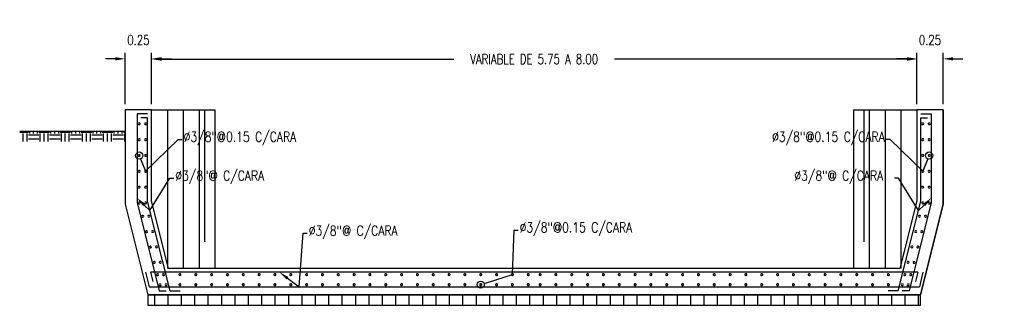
# Model space of a CAD drawing. Header units: metres. Extents: x 719936 to 720643, y 9143565 to 9144018.
# Tile 51 of 56: x 720599.65 to 720608.98, y 9143924.13 to 9143926.84. Entities that reach past the tile are written whole.
import ezdxf
from ezdxf import colors
from ezdxf.entities.mleader import LeaderData, LeaderLine
from ezdxf.math import Vec2, Vec3

# ---------------------------------------------------------------- set-up
doc = ezdxf.new("R2010")
doc.units = ezdxf.units.M
doc.linetypes.add('HIDDEN', pattern=[0.375, 0.25, -0.125])
for name, color, linetype in [('2MURO', 2, 'Continuous'), ('AIR_NOTAS A-3', 7, 'Continuous'), ('Layer1 (.05 HIDDEN)', 8, 'HIDDEN'), ('Layer1 (.05)', 8, 'Continuous'), ('Layer2 (.10)', 1, 'Continuous')]:
    doc.layers.add(name, color=color, linetype=linetype)
doc.layers.add('punto 01', color=4, linetype='Continuous', lineweight=5)
doc.styles.add('AIR-Simplex.(0.80)', font='simplex.shx', dxfattribs={"width": 0.8})
doc.styles.add('SIMPLEX', font='simplex.shx', dxfattribs={"width": 0.75})
doc.dimstyles.new('ART -75-A3-horiz', dxfattribs={"dimscale": 0.075, "dimtxt": 1.25, "dimasz": 1.25, "dimexe": 0.75, "dimexo": 0.75, "dimgap": 0.75, "dimtad": 0, "dimtih": 1, "dimtoh": 1, "dimzin": 1, "dimdsep": 46, "dimtxsty": 'SIMPLEX', "dimcen": 0.75, "dimdle": 1.5, "dimclrd": 1, "dimclre": 1, "dimclrt": 7, "dimadec": 0, "dimazin": 0, "dimtfac": 1, "dimtofl": 0, "dimtmove": 2, "dimatfit": 3, "dimfxl": 1.5, "dimtolj": 1, "dimtzin": 1, "dimarcsym": 0})

# ---------------------------------------------------------------- blocks, each defined once
blk = doc.blocks.new('*D588')
at = {"layer": 'AIR_NOTAS A-3', "color": 1, "lineweight": -2, "transparency": 16777216}
for p, q in [((720600.9041, 9143926.0382), (720600.9041, 9143926.5201)), ((720600.9979, 9143926.4639), (720603.7664, 9143926.4639)), ((720608.0604, 9143926.4639), (720605.2918, 9143926.4639)), ((720608.1541, 9143926.0382), (720608.1541, 9143926.5201))]:
    blk.add_line(p, q, dxfattribs=at)
at = {"layer": 'AIR_NOTAS A-3', "color": 1, "transparency": 16777216}
for points in [[(720600.9979, 9143926.4795), (720600.9979, 9143926.4483), (720600.9041, 9143926.4639)], [(720608.0604, 9143926.4795), (720608.0604, 9143926.4483), (720608.1541, 9143926.4639)]]:
    blk.add_solid(points, dxfattribs=at)
at = {"layer": 'Defpoints', "color": 0, "transparency": 16777216}
for p in [(720608.1541, 9143926.4639), (720600.9041, 9143925.982), (720608.1541, 9143925.982)]:
    blk.add_point(p, dxfattribs=at)
at = {"layer": 'AIR_NOTAS A-3', "color": 7, "transparency": 16777216, "insert": (720604.5291, 9143926.4639), "char_height": 0.09375, "attachment_point": 5, "style": 'SIMPLEX'}
blk.add_mtext('\\A1;VARIABLE DE 5.75 A 8.00', dxfattribs=at)
blk = doc.blocks.new('*D589')
at = {"layer": 'AIR_NOTAS A-3', "color": 1, "lineweight": -2, "transparency": 16777216}
for p, q in [((720600.5604, 9143926.4669), (720600.4666, 9143926.4669)), ((720600.6541, 9143926.0382), (720600.6541, 9143926.5231)), ((720600.9041, 9143926.0382), (720600.9041, 9143926.5231)), ((720600.9979, 9143926.4669), (720601.0916, 9143926.4669))]:
    blk.add_line(p, q, dxfattribs=at)
at = {"layer": 'AIR_NOTAS A-3', "color": 1, "transparency": 16777216}
for points in [[(720600.5604, 9143926.4825), (720600.5604, 9143926.4512), (720600.6541, 9143926.4669)], [(720600.9979, 9143926.4825), (720600.9979, 9143926.4512), (720600.9041, 9143926.4669)]]:
    blk.add_solid(points, dxfattribs=at)
at = {"layer": 'Defpoints', "color": 0, "transparency": 16777216}
for p in [(720600.9041, 9143926.4669), (720600.6541, 9143925.982), (720600.9041, 9143925.982)]:
    blk.add_point(p, dxfattribs=at)
at = {"layer": 'AIR_NOTAS A-3', "color": 7, "transparency": 16777216, "insert": (720600.7791, 9143926.645), "char_height": 0.09375, "attachment_point": 5, "style": 'SIMPLEX'}
blk.add_mtext('\\A1;0.25', dxfattribs=at)
blk = doc.blocks.new('*U772')
at = {"layer": 'punto 01', "color": 2, "const_width": 0.0125}
blk.add_lwpolyline([(0.0088, 0, 1), (-0.0088, 0, 1)], format="xyb", close=True, dxfattribs=at)
blk = doc.blocks.new('*U773')
at = {"layer": '2MURO', "color": 0, "linetype": 'ByBlock', "lineweight": -2, "transparency": 16777216}
for p in [(0, 0.75), (0, 0.6), (0, 0.45), (0, 0.3), (0, 0.15), (0, 0)]:
    blk.add_blockref('*U772', p, dxfattribs=at)
blk = doc.blocks.new('*U775')
at = {"layer": 'punto 01', "color": 2, "const_width": 0.0125}
blk.add_lwpolyline([(0.0088, 0, 1), (-0.0088, 0, 1)], format="xyb", close=True, dxfattribs=at)
blk = doc.blocks.new('*U774')
at = {"layer": '2MURO', "color": 0, "linetype": 'ByBlock', "lineweight": -2, "transparency": 16777216}
for p in [(0, 0.75), (0, 0.6), (0, 0.45), (0, 0.3), (0, 0.15), (0, 0)]:
    blk.add_blockref('*U775', p, dxfattribs=at)
blk = doc.blocks.new('*U777')
at = {"layer": 'punto 01', "color": 2, "const_width": 0.0125}
blk.add_lwpolyline([(0.0088, 0, 1), (-0.0088, 0, 1)], format="xyb", close=True, dxfattribs=at)
blk = doc.blocks.new('*U776')
at = {"layer": '2MURO', "color": 0, "linetype": 'ByBlock', "lineweight": -2, "transparency": 16777216}
for p in [(0, 0.45), (0, 0.3), (0, 0.15), (0, 0)]:
    blk.add_blockref('*U777', p, dxfattribs=at)
blk = doc.blocks.new('*U849')
at = {"layer": 'punto 01', "color": 2, "const_width": 0.0125}
blk.add_lwpolyline([(0.0088, 0, 1), (-0.0088, 0, 1)], format="xyb", close=True, dxfattribs=at)
blk = doc.blocks.new('*U848')
at = {"layer": '2MURO', "color": 0, "linetype": 'ByBlock', "lineweight": -2, "transparency": 16777216}
for p in [(0, 0.45), (0, 0.3), (0, 0.15), (0, 0)]:
    blk.add_blockref('*U849', p, dxfattribs=at)
blk = doc.blocks.new('*U851')
at = {"layer": 'punto 01', "color": 2, "const_width": 0.0125}
blk.add_lwpolyline([(0.0088, 0, 1), (-0.0088, 0, 1)], format="xyb", close=True, dxfattribs=at)
blk = doc.blocks.new('*U850')
at = {"layer": '2MURO', "color": 0, "linetype": 'ByBlock', "lineweight": -2, "transparency": 16777216}
blk.add_blockref('*U851', (0, 0), dxfattribs=at)
blk = doc.blocks.new('*U853')
at = {"layer": 'punto 01', "color": 2, "const_width": 0.0125}
blk.add_lwpolyline([(0.0088, 0, 1), (-0.0088, 0, 1)], format="xyb", close=True, dxfattribs=at)
blk = doc.blocks.new('*U852')
at = {"layer": '2MURO', "color": 0, "linetype": 'ByBlock', "lineweight": -2, "transparency": 16777216}
blk.add_blockref('*U853', (0, 0), dxfattribs=at)
blk = doc.blocks.new('*U855')
at = {"layer": 'punto 01', "color": 2, "const_width": 0.0125}
blk.add_lwpolyline([(0.0088, 0, 1), (-0.0088, 0, 1)], format="xyb", close=True, dxfattribs=at)
blk = doc.blocks.new('*U854')
at = {"layer": '2MURO', "color": 0, "linetype": 'ByBlock', "lineweight": -2, "transparency": 16777216}
blk.add_blockref('*U855', (0, 0), dxfattribs=at)
blk = doc.blocks.new('*U857')
at = {"layer": 'punto 01', "color": 2, "const_width": 0.0125}
blk.add_lwpolyline([(0.0088, 0, 1), (-0.0088, 0, 1)], format="xyb", close=True, dxfattribs=at)
blk = doc.blocks.new('*U856')
at = {"layer": '2MURO', "color": 0, "linetype": 'ByBlock', "lineweight": -2, "transparency": 16777216}
blk.add_blockref('*U857', (0, 0), dxfattribs=at)
blk = doc.blocks.new('*U859')
at = {"layer": 'punto 01', "color": 2, "const_width": 0.0125}
blk.add_lwpolyline([(0.0088, 0, 1), (-0.0088, 0, 1)], format="xyb", close=True, dxfattribs=at)
blk = doc.blocks.new('*U858')
at = {"layer": '2MURO', "color": 0, "linetype": 'ByBlock', "lineweight": -2, "transparency": 16777216}
for p in [(0, 3.3), (0, 3.15), (0, 3), (0, 2.85), (0, 2.7), (0, 2.55), (0, 2.4), (0, 2.25), (0, 2.1), (0, 1.95), (0, 1.8), (0, 1.65), (0, 1.5), (0, 1.35), (0, 1.2), (0, 1.05), (0, 0.9), (0, 0.75), (0, 0.6), (0, 0.45), (0, 0.3), (0, 0.15), (0, 0)]:
    blk.add_blockref('*U859', p, dxfattribs=at)
blk = doc.blocks.new('*U860')
at = {"layer": 'punto 01', "color": 2, "const_width": 0.0125}
blk.add_lwpolyline([(0.0088, 0, 1), (-0.0088, 0, 1)], format="xyb", close=True, dxfattribs=at)
blk = doc.blocks.new('*U861')
at = {"layer": '2MURO', "color": 0, "linetype": 'ByBlock', "lineweight": -2, "transparency": 16777216}
for p in [(0, 3.3), (0, 3.15), (0, 3), (0, 2.85), (0, 2.7), (0, 2.55), (0, 2.4), (0, 2.25), (0, 2.1), (0, 1.95), (0, 1.8), (0, 1.65), (0, 1.5), (0, 1.35), (0, 1.2), (0, 1.05), (0, 0.9), (0, 0.75), (0, 0.6), (0, 0.45), (0, 0.3), (0, 0.15), (0, 0)]:
    blk.add_blockref('*U860', p, dxfattribs=at)
blk = doc.blocks.new('*D866')
at = {"layer": 'AIR_NOTAS A-3', "color": 1, "lineweight": -2, "transparency": 16777216}
for p, q in [((720608.0604, 9143926.4669), (720607.9666, 9143926.4669)), ((720608.1541, 9143926.0382), (720608.1541, 9143926.5231)), ((720608.4041, 9143926.0382), (720608.4041, 9143926.5231)), ((720608.4979, 9143926.4669), (720608.5916, 9143926.4669))]:
    blk.add_line(p, q, dxfattribs=at)
at = {"layer": 'AIR_NOTAS A-3', "color": 1, "transparency": 16777216}
for points in [[(720608.0604, 9143926.4825), (720608.0604, 9143926.4512), (720608.1541, 9143926.4669)], [(720608.4979, 9143926.4825), (720608.4979, 9143926.4512), (720608.4041, 9143926.4669)]]:
    blk.add_solid(points, dxfattribs=at)
at = {"layer": 'Defpoints', "color": 0, "transparency": 16777216}
for p in [(720608.1541, 9143926.4669), (720608.1541, 9143925.982), (720608.4041, 9143925.982)]:
    blk.add_point(p, dxfattribs=at)
at = {"layer": 'AIR_NOTAS A-3', "color": 7, "transparency": 16777216, "insert": (720608.2791, 9143926.645), "char_height": 0.09375, "attachment_point": 5, "style": 'SIMPLEX'}
blk.add_mtext('\\A1;0.25', dxfattribs=at)
blk = doc.blocks.new('*U862')
at = {"layer": 'punto 01', "color": 2, "const_width": 0.0125}
blk.add_lwpolyline([(0.0088, 0, 1), (-0.0088, 0, 1)], format="xyb", close=True, dxfattribs=at)
blk = doc.blocks.new('*U865')
at = {"layer": '2MURO', "color": 0, "linetype": 'ByBlock', "lineweight": -2, "transparency": 16777216}
for p in [(0, 3.3), (0, 3.15), (0, 3), (0, 2.85), (0, 2.7), (0, 2.55), (0, 2.4), (0, 2.25), (0, 2.1), (0, 1.95), (0, 1.8), (0, 1.65), (0, 1.5), (0, 1.35), (0, 1.2), (0, 1.05), (0, 0.9), (0, 0.75), (0, 0.6), (0, 0.45), (0, 0.3), (0, 0.15), (0, 0)]:
    blk.add_blockref('*U862', p, dxfattribs=at)
blk = doc.blocks.new('*U863')
at = {"layer": 'punto 01', "color": 2, "const_width": 0.0125}
blk.add_lwpolyline([(0.0088, 0, 1), (-0.0088, 0, 1)], format="xyb", close=True, dxfattribs=at)
blk = doc.blocks.new('*U864')
at = {"layer": '2MURO', "color": 0, "linetype": 'ByBlock', "lineweight": -2, "transparency": 16777216}
for p in [(0, 3.3), (0, 3.15), (0, 3), (0, 2.85), (0, 2.7), (0, 2.55), (0, 2.4), (0, 2.25), (0, 2.1), (0, 1.95), (0, 1.8), (0, 1.65), (0, 1.5), (0, 1.35), (0, 1.2), (0, 1.05), (0, 0.9), (0, 0.75), (0, 0.6), (0, 0.45), (0, 0.3), (0, 0.15), (0, 0)]:
    blk.add_blockref('*U863', p, dxfattribs=at)
blk = doc.blocks.new('_DotBlank')
at = {"color": 0, "linetype": 'ByBlock', "lineweight": -2}
blk.add_line((-0.5, 0), (-1, 0), dxfattribs=at)
blk.add_circle((0, 0), 0.5, dxfattribs=at)
blk = doc.blocks.new('*U917')
at = {"layer": 'punto 01', "color": 2, "const_width": 0.0125}
blk.add_lwpolyline([(0.0088, 0, 1), (-0.0088, 0, 1)], format="xyb", close=True, dxfattribs=at)
blk = doc.blocks.new('*U918')
at = {"layer": '2MURO', "color": 0, "linetype": 'ByBlock', "lineweight": -2, "transparency": 16777216}
for p in [(0, 0.75), (0, 0.6), (0, 0.45), (0, 0.3), (0, 0.15), (0, 0)]:
    blk.add_blockref('*U917', p, dxfattribs=at)
blk = doc.blocks.new('*U920')
at = {"layer": 'punto 01', "color": 2, "const_width": 0.0125}
blk.add_lwpolyline([(0.0088, 0, 1), (-0.0088, 0, 1)], format="xyb", close=True, dxfattribs=at)
blk = doc.blocks.new('*U919')
at = {"layer": '2MURO', "color": 0, "linetype": 'ByBlock', "lineweight": -2, "transparency": 16777216}
for p in [(0, 0.75), (0, 0.6), (0, 0.45), (0, 0.3), (0, 0.15), (0, 0)]:
    blk.add_blockref('*U920', p, dxfattribs=at)
blk = doc.blocks.new('*U922')
at = {"layer": 'punto 01', "color": 2, "const_width": 0.0125}
blk.add_lwpolyline([(0.0088, 0, 1), (-0.0088, 0, 1)], format="xyb", close=True, dxfattribs=at)
blk = doc.blocks.new('*U921')
at = {"layer": '2MURO', "color": 0, "linetype": 'ByBlock', "lineweight": -2, "transparency": 16777216}
for p in [(0, 0.45), (0, 0.3), (0, 0.15), (0, 0)]:
    blk.add_blockref('*U922', p, dxfattribs=at)
blk = doc.blocks.new('*U924')
at = {"layer": 'punto 01', "color": 2, "const_width": 0.0125}
blk.add_lwpolyline([(0.0088, 0, 1), (-0.0088, 0, 1)], format="xyb", close=True, dxfattribs=at)
blk = doc.blocks.new('*U923')
at = {"layer": '2MURO', "color": 0, "linetype": 'ByBlock', "lineweight": -2, "transparency": 16777216}
for p in [(0, 0.45), (0, 0.3), (0, 0.15), (0, 0)]:
    blk.add_blockref('*U924', p, dxfattribs=at)
blk = doc.blocks.new('*U926')
at = {"layer": 'punto 01', "color": 2, "const_width": 0.0125}
blk.add_lwpolyline([(0.0088, 0, 1), (-0.0088, 0, 1)], format="xyb", close=True, dxfattribs=at)
blk = doc.blocks.new('*U925')
at = {"layer": '2MURO', "color": 0, "linetype": 'ByBlock', "lineweight": -2, "transparency": 16777216}
blk.add_blockref('*U926', (0, 0), dxfattribs=at)
blk = doc.blocks.new('*U928')
at = {"layer": 'punto 01', "color": 2, "const_width": 0.0125}
blk.add_lwpolyline([(0.0088, 0, 1), (-0.0088, 0, 1)], format="xyb", close=True, dxfattribs=at)
blk = doc.blocks.new('*U927')
at = {"layer": '2MURO', "color": 0, "linetype": 'ByBlock', "lineweight": -2, "transparency": 16777216}
blk.add_blockref('*U928', (0, 0), dxfattribs=at)
blk = doc.blocks.new('*U930')
at = {"layer": 'punto 01', "color": 2, "const_width": 0.0125}
blk.add_lwpolyline([(0.0088, 0, 1), (-0.0088, 0, 1)], format="xyb", close=True, dxfattribs=at)
blk = doc.blocks.new('*U929')
at = {"layer": '2MURO', "color": 0, "linetype": 'ByBlock', "lineweight": -2, "transparency": 16777216}
blk.add_blockref('*U930', (0, 0), dxfattribs=at)
blk = doc.blocks.new('*U932')
at = {"layer": 'punto 01', "color": 2, "const_width": 0.0125}
blk.add_lwpolyline([(0.0088, 0, 1), (-0.0088, 0, 1)], format="xyb", close=True, dxfattribs=at)
blk = doc.blocks.new('*U931')
at = {"layer": '2MURO', "color": 0, "linetype": 'ByBlock', "lineweight": -2, "transparency": 16777216}
blk.add_blockref('*U932', (0, 0), dxfattribs=at)

msp = doc.modelspace()

# ---------------------------------------------------------------- hatches: boundary and pattern name
at = {"layer": 'Layer1 (.05)'}
h = msp.add_hatch(dxfattribs=at)
h.set_pattern_fill('TIERRA', color=256, scale=0.4, angle=45)
h.set_pattern_definition([(0, (-30665.76367, 69440.57089), (0.1, 0.1), [0.1, -0.1]), (0, (-30665.76367, 69440.60839), (0.1, 0.1), [0.1, -0.1]), (0, (-30665.76367, 69440.64589), (0.1, 0.1), [0.1, -0.1]), (90, (-30665.75117, 69440.65839), (-0.1, 0.1), [0.1, -0.1]), (90, (-30665.71367, 69440.65839), (-0.1, 0.1), [0.1, -0.1]), (90, (-30665.67617, 69440.65839), (-0.1, 0.1), [0.1, -0.1])])
h.paths.add_polyline_path([(720600.6541, 9143925.682), (720599.6541, 9143925.682), (720599.6541, 9143925.782), (720600.6541, 9143925.782)])
h = msp.add_hatch(dxfattribs=at)
h.set_pattern_fill('ANSI31', color=256, scale=0.04, angle=45)
h.set_pattern_definition([(90, (4588.77621, 5995.42635), (-0.127, 0), [])])
h.paths.add_polyline_path([(720608.1893, 9143924.232), (720600.8689, 9143924.232), (720600.8689, 9143924.132), (720608.1893, 9143924.132)])

# ---------------------------------------------------------------- linework, layer by layer
at = {"layer": 'Layer1 (.05 HIDDEN)', "ltscale": 5, "flags": 128}
for points in [[(720601.4041, 9143925.982), (720601.4041, 9143924.482)], [(720607.6541, 9143925.982), (720607.6541, 9143924.482)]]:
    msp.add_lwpolyline(points, dxfattribs=at)
at = {"layer": 'Layer1 (.05)'}
msp.add_line((720599.6541, 9143925.782), (720600.6541, 9143925.782), dxfattribs=at)
at = {"layer": 'Layer1 (.05)', "flags": 128}
for points in [[(720600.9041, 9143925.122), (720600.9041, 9143925.982), (720600.6541, 9143925.982), (720600.6541, 9143925.0912), (720600.8689, 9143924.232), (720608.1893, 9143924.232), (720608.4041, 9143925.0912), (720608.4041, 9143925.982), (720608.1541, 9143925.982), (720608.1541, 9143925.122), (720607.9941, 9143924.482), (720601.0641, 9143924.482), (720600.9041, 9143925.122)], [(720600.9041, 9143925.982), (720601.5041, 9143925.982)], [(720601.0541, 9143925.982), (720601.0541, 9143924.482)], [(720601.2041, 9143925.982), (720601.2041, 9143924.482)], [(720601.3541, 9143925.982), (720601.3541, 9143924.482)], [(720601.5041, 9143925.982), (720601.5041, 9143924.482)], [(720607.5541, 9143925.982), (720607.5541, 9143924.482)], [(720607.5541, 9143925.982), (720608.1541, 9143925.982)], [(720607.7041, 9143925.982), (720607.7041, 9143924.482)], [(720607.8541, 9143925.982), (720607.8541, 9143924.482)], [(720608.0041, 9143925.982), (720608.0041, 9143924.482)]]:
    msp.add_lwpolyline(points, dxfattribs=at)
msp.add_lwpolyline([(720608.1893, 9143924.232), (720600.8689, 9143924.232), (720600.8689, 9143924.132), (720608.1893, 9143924.132)], close=True, dxfattribs=at)
at = {"layer": 'Layer2 (.10)', "flags": 128}
for points in [[(720600.6541, 9143925.982), (720600.6541, 9143925.0912)], [(720608.4041, 9143925.982), (720608.4041, 9143925.0912), (720608.1893, 9143924.232)], [(720600.8666, 9143925.9445), (720600.7678, 9143925.9445), (720600.7678, 9143925.1052), (720600.9767, 9143924.2695)], [(720601.0786, 9143924.2695), (720600.8666, 9143925.1174), (720600.8666, 9143925.907), (720600.8031, 9143925.907)], [(720607.9797, 9143924.2695), (720608.1916, 9143925.1174), (720608.1916, 9143925.907), (720608.2552, 9143925.907)], [(720608.1916, 9143925.9445), (720608.2905, 9143925.9445), (720608.2905, 9143925.1052), (720608.0815, 9143924.2695)], [(720600.8451, 9143924.4445), (720600.8795, 9143924.307)], [(720608.1651, 9143924.4445), (720600.8931, 9143924.4445)], [(720600.8931, 9143924.4445), (720600.9146, 9143924.3585)], [(720608.1651, 9143924.4445), (720608.1436, 9143924.3585)], [(720608.2132, 9143924.4445), (720608.1788, 9143924.307)], [(720600.8795, 9143924.307), (720608.1788, 9143924.307)], [(720600.9767, 9143924.2695), (720601.0407, 9143924.2695)], [(720601.0786, 9143924.2695), (720601.1739, 9143924.2695)], [(720607.9797, 9143924.2695), (720607.8843, 9143924.2695)], [(720608.0815, 9143924.2695), (720608.0176, 9143924.2695)]]:
    msp.add_lwpolyline(points, dxfattribs=at)

# ---------------------------------------------------------------- block references
at = {"layer": '2MURO'}
for name, p, rotation in [('*U774', (720600.7867, 9143925.8507), 180), ('*U773', (720600.8475, 9143925.8515), 180), ('*U776', (720600.8201, 9143924.9752), 194.036243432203), ('*U848', (720600.8774, 9143924.976), 194.036243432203), ('*U854', (720600.9604, 9143924.4224), 194.036243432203), ('*U856', (720601.0169, 9143924.4224), 194.036243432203), ('*U861', (720601.173, 9143924.4226), 269.9999999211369), ('*U850', (720600.9846, 9143924.3263), 194.036243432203), ('*U852', (720601.0411, 9143924.3263), 194.036243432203), ('*U858', (720601.173, 9143924.3277), 269.9999999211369)]:
    msp.add_blockref(name, p, dxfattribs=dict(at, rotation=rotation))
at = {"layer": '2MURO', "xscale": -1}
for name, p, rotation in [('*U918', (720608.2107, 9143925.8515), 180), ('*U919', (720608.2715, 9143925.8507), 180), ('*U923', (720608.1809, 9143924.976), 165.963756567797), ('*U921', (720608.2381, 9143924.9752), 165.963756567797), ('*U864', (720607.8853, 9143924.4226), 90.00000007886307), ('*U931', (720608.0413, 9143924.4224), 165.963756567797), ('*U929', (720608.0978, 9143924.4224), 165.963756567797), ('*U865', (720607.8853, 9143924.3277), 90.00000007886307), ('*U927', (720608.0172, 9143924.3263), 165.963756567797), ('*U925', (720608.0736, 9143924.3263), 165.963756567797)]:
    msp.add_blockref(name, p, dxfattribs=dict(at, rotation=rotation))

# ---------------------------------------------------------------- dimensions: what is measured, and where the dimension line sits
at = {"layer": 'AIR_NOTAS A-3'}
dim = msp.add_linear_dim(base=(720608.1541, 9143926.4639), p1=(720600.9041, 9143925.982), p2=(720608.1541, 9143925.982), text='VARIABLE DE 5.75 A 8.00', dimstyle='ART -75-A3-horiz', dxfattribs=at)
dim.commit()
dim.dimension.update_dxf_attribs({"geometry": '*D588', "text_midpoint": (720604.5291, 9143926.4639)})
dim = msp.add_linear_dim(base=(720600.9041, 9143926.4669), p1=(720600.6541, 9143925.982), p2=(720600.9041, 9143925.982), dimstyle='ART -75-A3-horiz', dxfattribs=at)
dim.commit()
dim.dimension.update_dxf_attribs({"geometry": '*D589', "text_midpoint": (720600.7791, 9143926.645)})
dim = msp.add_linear_dim(base=(720608.1541, 9143926.4669), p1=(720608.4041, 9143925.982), p2=(720608.1541, 9143925.982), angle=180, dimstyle='ART -75-A3-horiz', dxfattribs=at)
dim.commit()
dim.dimension.update_dxf_attribs({"geometry": '*D866', "text_midpoint": (720608.2791, 9143926.645)})

# ---------------------------------------------------------------- leaders
ml = msp.add_multileader_mtext('Standard')
ml.set_content('{\\C0;%%C3/8"@0.15 C/CARA}', color=256, style='AIR-Simplex.(0.80)')
ml.set_leader_properties(color=1, linetype='ByLayer', lineweight=-1)
ml.set_arrow_properties(name='DOTBLANK')
ml.build(insert=Vec2(0, 0))
ml.multileader.update_dxf_attribs({"text_left_attachment_type": 2, "text_right_attachment_type": 2, "dogleg_length": 0.0375, "arrow_head_size": 0.0675})
ctx = ml.context
ctx.base_point, ctx.char_height, ctx.arrow_head_size, ctx.landing_gap_size, ctx.plane_origin = Vec3(720601.1923, 9143925.7034), 0.09375, 0.0675, 0.015, Vec3(720599.5373, 9143929.6805)
ctx.left_attachment, ctx.right_attachment = 2, 2
notes = []
notes.append((ctx, [(1, (1, 1, 0), (720601.1548, 9143925.7034), (1, 0), 0.0375, [(0, [(720600.7867, 9143925.5507), (720600.8475, 9143925.4015)], 0, [])])]))
ctx.mtext.insert, ctx.mtext.width, ctx.mtext.flow_direction = Vec3(720601.2073, 9143925.7749), 1.258159, 5
ml = msp.add_multileader_mtext('Standard')
ml.set_content('{\\C0;%%C3/8"@0.15 C/CARA}', color=256, style='AIR-Simplex.(0.80)')
ml.set_leader_properties(color=1, linetype='ByLayer', lineweight=-1)
ml.set_arrow_properties(name='DOTBLANK')
ml.build(insert=Vec2(0, 0))
ml.multileader.update_dxf_attribs({"text_left_attachment_type": 2, "text_right_attachment_type": 2, "dogleg_length": 0.0375, "arrow_head_size": 0.0675})
ctx = ml.context
ctx.base_point, ctx.char_height, ctx.arrow_head_size, ctx.landing_gap_size, ctx.plane_origin = Vec3(720606.6645, 9143925.7034), 0.09375, 0.0675, 0.015, Vec3(720609.5209, 9143929.6805)
ctx.left_attachment, ctx.right_attachment, ctx.text_align_type = 2, 2, 2
notes.append((ctx, [(1, (1, 1, 0), (720607.9034, 9143925.7034), (-1, 0), 0.0375, [(0, [(720608.2715, 9143925.5507), (720608.2107, 9143925.4015)], 0, [])])]))
ctx.mtext.insert, ctx.mtext.width, ctx.mtext.alignment, ctx.mtext.flow_direction = Vec3(720607.8509, 9143925.7749), 1.258159, 3, 5
ml = msp.add_multileader_mtext('Standard')
ml.set_content('{\\C0;%%C3/8"@ C/CARA }', color=256, style='AIR-Simplex.(0.80)')
ml.set_leader_properties(color=1, linetype='ByLayer', lineweight=-1)
ml.build(insert=Vec2(0, 0))
ml.multileader.update_dxf_attribs({"text_left_attachment_type": 2, "text_right_attachment_type": 2, "dogleg_length": 0.05, "arrow_head_size": 0.0937})
ctx = ml.context
ctx.base_point, ctx.char_height, ctx.arrow_head_size, ctx.landing_gap_size, ctx.plane_origin = Vec3(720601.1135, 9143925.3358), 0.09375, 0.0937, 0.015, Vec3(720599.6145, 9143927.7242)
ctx.left_attachment, ctx.right_attachment = 2, 2
notes.append((ctx, [(1, (1, 1, 0), (720601.076, 9143925.3358), (1, 0), 0.0375, [(0, [(720600.7678, 9143925.1474), (720600.8886, 9143925.0296)], 0, [])])]))
ctx.mtext.insert, ctx.mtext.width, ctx.mtext.flow_direction = Vec3(720601.1285, 9143925.4072), 1.989856, 5
ml = msp.add_multileader_mtext('Standard')
ml.set_content('{\\C0;%%C3/8"@ C/CARA }', color=256, style='AIR-Simplex.(0.80)')
ml.set_leader_properties(color=1, linetype='ByLayer', lineweight=-1)
ml.build(insert=Vec2(0, 0))
ml.multileader.update_dxf_attribs({"text_left_attachment_type": 2, "text_right_attachment_type": 2, "dogleg_length": 0.05, "arrow_head_size": 0.0937})
ctx = ml.context
ctx.base_point, ctx.char_height, ctx.arrow_head_size, ctx.landing_gap_size, ctx.plane_origin = Vec3(720606.979, 9143925.3358), 0.09375, 0.0937, 0.015, Vec3(720609.4438, 9143927.7242)
ctx.left_attachment, ctx.right_attachment = 2, 2
notes.append((ctx, [(1, (1, 1, 0), (720607.9823, 9143925.3358), (-1, 0), 0.0375, [(0, [(720608.2905, 9143925.1474), (720608.1697, 9143925.0296)], 0, [])])]))
ctx.mtext.insert, ctx.mtext.width, ctx.mtext.flow_direction = Vec3(720606.994, 9143925.4072), 1.989856, 5
ml = msp.add_multileader_mtext('Standard')
ml.set_content('{\\C0;%%C3/8"@ C/CARA }', color=256, style='AIR-Simplex.(0.80)')
ml.set_leader_properties(color=1, linetype='ByLayer', lineweight=-1)
ml.build(insert=Vec2(0, 0))
ml.multileader.update_dxf_attribs({"text_left_attachment_type": 2, "text_right_attachment_type": 2, "dogleg_length": 0.05, "arrow_head_size": 0.0937})
ctx = ml.context
ctx.base_point, ctx.char_height, ctx.arrow_head_size, ctx.landing_gap_size, ctx.plane_origin = Vec3(720602.3782, 9143924.8143), 0.09375, 0.0937, 0.015, Vec3(720600.9997, 9143926.9873)
ctx.left_attachment, ctx.right_attachment = 2, 2
notes.append((ctx, [(1, (1, 1, 0), (720602.3407, 9143924.8143), (1, 0), 0.0375, [(0, [(720602.1164, 9143924.4445), (720602.3028, 9143924.307)], 0, [])])]))
ctx.mtext.insert, ctx.mtext.width, ctx.mtext.flow_direction = Vec3(720602.3932, 9143924.8857), 1.989856, 5
ml = msp.add_multileader_mtext('Standard')
ml.set_content('{\\C0;%%C3/8"@0.15 C/CARA}', color=256, style='AIR-Simplex.(0.80)')
ml.set_leader_properties(color=1, linetype='ByLayer', lineweight=-1)
ml.set_arrow_properties(name='DOTBLANK')
ml.build(insert=Vec2(0, 0))
ml.multileader.update_dxf_attribs({"text_left_attachment_type": 2, "text_right_attachment_type": 2, "dogleg_length": 0.0375, "arrow_head_size": 0.0675})
ctx = ml.context
ctx.base_point, ctx.char_height, ctx.arrow_head_size, ctx.landing_gap_size, ctx.plane_origin = Vec3(720604.3769, 9143924.8451), 0.09375, 0.0675, 0.015, Vec3(720602.7995, 9143928.4979)
ctx.left_attachment, ctx.right_attachment = 2, 2
notes.append((ctx, [(1, (1, 1, 0), (720604.3394, 9143924.8451), (1, 0), 0.0375, [(0, [(720604.023, 9143924.3277), (720604.323, 9143924.4226)], 0, [])])]))
ctx.mtext.insert, ctx.mtext.width, ctx.mtext.flow_direction = Vec3(720604.3919, 9143924.9165), 1.258159, 5
for ctx, leaders in notes:
    for number, flags, end, landing, length, lines in leaders:
        leader = LeaderData()
        leader.index, (leader.has_last_leader_line, leader.has_dogleg_vector, leader.attachment_direction) = number, flags
        leader.last_leader_point, leader.dogleg_vector, leader.dogleg_length = Vec3(end), Vec3(landing), length
        for number, points, colour, breaks in lines:
            line = LeaderLine()
            line.index, line.vertices, line.color, line.breaks = number, Vec3.list(points), colors.encode_raw_color(colour), breaks
            leader.lines.append(line)
        ctx.leaders.append(leader)

doc.saveas('drawing.dxf')
